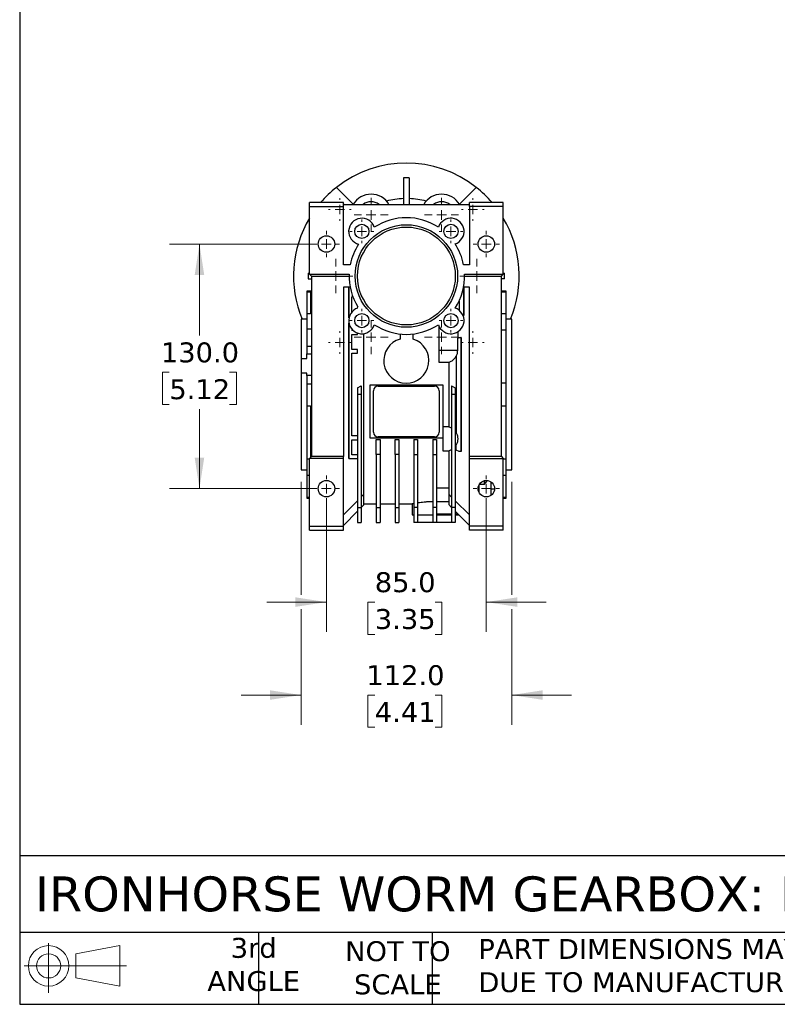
# Model space of a CAD drawing. Header units: millimetres. Extents: x 32 to 1366, y 32 to 1048.
# Tile 1 of 12: x 32 to 435, y 32 to 555. Entities that reach past the tile are written whole.
import ezdxf

# ---------------------------------------------------------------- set-up
doc = ezdxf.new("R2010")
doc.units = ezdxf.units.MM
doc.header["$LTSCALE"] = 5
doc.linetypes.add('SLD-Solid', pattern=[0])
doc.layers.add('TEXT', color=140, linetype='SLD-Solid', lineweight=25)
doc.styles.add('SLDTEXTSTYLE0', font='VERDANA.TTF')
doc.dimstyles.new('SLDDIMSTYLE1', dxfattribs={"dimtxt": 10.790039, "dimasz": 16.51, "dimexe": 0, "dimexo": 0.0625, "dimgap": 2.69751, "dimtad": 0, "dimtih": 1, "dimtoh": 1, "dimrnd": 1e-09, "dimzin": 4, "dimdsep": 46, "dimtxsty": 'SLDTEXTSTYLE0', "dimsah": 1, "dimcen": 0.09, "dimadec": 0, "dimazin": 1, "dimtfac": 1, "dimtmove": 0, "dimatfit": 0, "dimfxl": 0, "dimfrac": 2, "dimtolj": 1, "dimtzin": 12, "dimarcsym": 0})
doc.dimstyles.new('SLDDIMSTYLE3', dxfattribs={"dimtxt": 10.790039, "dimasz": 16.51, "dimexe": 0, "dimexo": 0.0625, "dimgap": 2.69751, "dimtad": 0, "dimtih": 1, "dimtoh": 1, "dimrnd": 1e-09, "dimzin": 4, "dimdsep": 46, "dimtxsty": 'SLDTEXTSTYLE0', "dimsah": 1, "dimcen": 0.09, "dimadec": 0, "dimazin": 1, "dimtfac": 1, "dimtofl": 0, "dimtmove": 0, "dimatfit": 3, "dimfxl": 0, "dimfrac": 2, "dimtolj": 1, "dimtzin": 12, "dimarcsym": 0})

# ---------------------------------------------------------------- blocks, each defined once
blk = doc.blocks.new('Block11')
at = {"color": 7, "linetype": 'SLD-Solid', "lineweight": 18}
for p, q in [((12.94, 26.55), (12.94, 0)), ((27.4, 20.84), (50.88, 25.16)), ((50.88, 25.16), (50.88, 3.66)), ((27.4, 7.98), (27.4, 20.84)), ((0, 14.41), (54.37, 14.41)), ((27.4, 7.98), (50.88, 3.66))]:
    blk.add_line(p, q, dxfattribs=at)
for radius in [10.75, 6.43]:
    blk.add_circle((12.94, 14.41), radius, dxfattribs=at)
blk = doc.blocks.new('Block12')
at = {"color": 7, "linetype": 'Continuous'}
blk.add_blockref('Block11', (0, 0), dxfattribs=at)
blk = doc.blocks.new('_D_13')
at = {"color": 7, "linetype": 'SLD-Solid', "lineweight": 0}
for p, q in [((194.83, 299.42), (194.83, 229.62)), ((279.83, 299.42), (279.83, 229.62)), ((194.83, 245.49), (163.08, 245.49)), ((220.54, 245.49), (216.92, 245.49)), ((216.92, 245.49), (216.92, 228.34)), ((252.6, 245.49), (256.23, 245.49)), ((256.23, 245.49), (256.23, 228.34)), ((279.83, 245.49), (311.58, 245.49)), ((216.92, 228.34), (220.54, 228.34)), ((256.23, 228.34), (252.6, 228.34))]:
    blk.add_line(p, q, dxfattribs=at)
at = {"color": 7, "linetype": 'SLD-Solid', "lineweight": 18}
for points in [[(194.83, 245.49), (178.32, 248.03), (178.32, 242.95)], [(279.83, 245.49), (296.34, 242.95), (296.34, 248.03)]]:
    blk.add_solid(points, dxfattribs=at)
at = {"color": 7, "linetype": 'SLD-Solid', "lineweight": 18, "char_height": 10.583, "attachment_point": 1, "style": 'SLDTEXTSTYLE0'}
for s, insert in [('85.0', (220.54, 261.35)), ('3.35', (220.54, 241.78))]:
    blk.add_mtext(s, dxfattribs=dict(at, insert=insert))
blk = doc.blocks.new('_D_14')
at = {"color": 7, "linetype": 'SLD-Solid', "lineweight": 0}
for p, q in [((181.33, 309.42), (181.33, 249.3)), ((293.33, 309.42), (293.33, 249.3)), ((181.33, 241.68), (181.33, 180.21)), ((293.33, 241.68), (293.33, 180.21)), ((181.33, 196.09), (149.58, 196.09)), ((220.54, 196.09), (216.92, 196.09)), ((216.92, 196.09), (216.92, 178.94)), ((252.6, 196.09), (256.23, 196.09)), ((256.23, 196.09), (256.23, 178.94)), ((293.33, 196.09), (325.08, 196.09)), ((216.92, 178.94), (220.54, 178.94)), ((256.23, 178.94), (252.6, 178.94))]:
    blk.add_line(p, q, dxfattribs=at)
at = {"color": 7, "linetype": 'SLD-Solid', "lineweight": 18}
for points in [[(181.33, 196.09), (164.82, 198.63), (164.82, 193.55)], [(293.33, 196.09), (309.84, 193.55), (309.84, 198.63)]]:
    blk.add_solid(points, dxfattribs=at)
at = {"color": 7, "linetype": 'SLD-Solid', "lineweight": 18, "char_height": 10.583, "attachment_point": 1, "style": 'SLDTEXTSTYLE0'}
for s, insert in [('112.0', (216.05, 211.95)), ('4.41', (220.54, 192.38))]:
    blk.add_mtext(s, dxfattribs=dict(at, insert=insert))
blk = doc.blocks.new('_D_15')
at = {"color": 7, "linetype": 'SLD-Solid', "lineweight": 0}
for p, q in [((188.48, 435.77), (111.45, 435.77)), ((127.33, 435.77), (127.33, 387.18)), ((111.3, 367.61), (107.67, 367.61)), ((107.67, 367.61), (107.67, 350.47)), ((143.36, 367.61), (146.98, 367.61)), ((146.98, 367.61), (146.98, 350.47)), ((107.67, 350.47), (111.3, 350.47)), ((127.33, 305.77), (127.33, 348.05)), ((146.98, 350.47), (143.36, 350.47)), ((188.48, 305.77), (111.45, 305.77))]:
    blk.add_line(p, q, dxfattribs=at)
at = {"color": 7, "linetype": 'SLD-Solid', "lineweight": 18}
for points in [[(127.33, 435.77), (124.79, 419.26), (129.87, 419.26)], [(127.33, 305.77), (129.87, 322.28), (124.79, 322.28)]]:
    blk.add_solid(points, dxfattribs=at)
at = {"color": 7, "linetype": 'SLD-Solid', "lineweight": 18, "char_height": 10.583, "attachment_point": 1, "style": 'SLDTEXTSTYLE0'}
for s, insert in [('130.0', (106.81, 383.47)), ('5.12', (111.3, 363.91))]:
    blk.add_mtext(s, dxfattribs=dict(at, insert=insert))
blk = doc.blocks.new('SW_CENTERMARKSYMBOL_0')
at = {"color": 0, "linetype": 'SLD-Solid', "lineweight": 18}
for p, q in [((0, 5.08), (0, 9.04)), ((-5.08, 0), (-9.04, 0)), ((0, 0), (-2.54, 0)), ((0, 0), (0, 2.54)), ((0, 0), (0, -2.54)), ((0, 0), (2.54, 0)), ((5.08, 0), (9.04, 0)), ((0, -5.08), (0, -9.04))]:
    blk.add_line(p, q, dxfattribs=at)
blk = doc.blocks.new('SW_CENTERMARKSYMBOL_1')
at = {"color": 0, "linetype": 'SLD-Solid', "lineweight": 18}
for p, q in [((0, 5.08), (0, 9.04)), ((-5.08, 0), (-9.04, 0)), ((0, 0), (-2.54, 0)), ((0, 0), (0, 2.54)), ((0, 0), (0, -2.54)), ((0, 0), (2.54, 0)), ((5.08, 0), (9.04, 0)), ((0, -5.08), (0, -9.04))]:
    blk.add_line(p, q, dxfattribs=at)
blk = doc.blocks.new('SW_CENTERMARKSYMBOL_2')
at = {"color": 0, "linetype": 'SLD-Solid', "lineweight": 18}
for p, q in [((0, 5.08), (0, 9.04)), ((-5.08, 0), (-9.04, 0)), ((0, 0), (-2.54, 0)), ((0, 0), (0, 2.54)), ((0, 0), (0, -2.54)), ((0, 0), (2.54, 0)), ((5.08, 0), (9.04, 0)), ((0, -5.08), (0, -9.04))]:
    blk.add_line(p, q, dxfattribs=at)
blk = doc.blocks.new('SW_CENTERMARKSYMBOL_3')
at = {"color": 0, "linetype": 'SLD-Solid', "lineweight": 18}
for p, q in [((0, 5.08), (0, 9.04)), ((-5.08, 0), (-9.04, 0)), ((0, 0), (-2.54, 0)), ((0, 0), (0, 2.54)), ((0, 0), (0, -2.54)), ((0, 0), (2.54, 0)), ((5.08, 0), (9.04, 0)), ((0, -5.08), (0, -9.04))]:
    blk.add_line(p, q, dxfattribs=at)
blk = doc.blocks.new('SW_CENTERMARKSYMBOL_4')
at = {"color": 0, "linetype": 'SLD-Solid', "lineweight": 18}
for p, q in [((0, 5.08), (0, 9.04)), ((-5.08, 0), (-9.04, 0)), ((0, 0), (-2.54, 0)), ((0, 0), (0, 2.54)), ((0, 0), (0, -2.54)), ((0, 0), (2.54, 0)), ((5.08, 0), (9.04, 0)), ((0, -5.08), (0, -9.04))]:
    blk.add_line(p, q, dxfattribs=at)
blk = doc.blocks.new('SW_CENTERMARKSYMBOL_5')
at = {"color": 0, "linetype": 'SLD-Solid', "lineweight": 18}
for p, q in [((0, 5.08), (0, 6.04)), ((-5.08, 0), (-6.04, 0)), ((0, 0), (-2.54, 0)), ((0, 0), (0, 2.54)), ((0, 0), (0, -2.54)), ((0, 0), (2.54, 0)), ((5.08, 0), (6.04, 0)), ((0, -5.08), (0, -6.04))]:
    blk.add_line(p, q, dxfattribs=at)
blk = doc.blocks.new('SW_CENTERMARKSYMBOL_6')
at = {"color": 0, "linetype": 'SLD-Solid', "lineweight": 18}
for p, q in [((0, 5.08), (0, 6.04)), ((-5.08, 0), (-6.04, 0)), ((0, 0), (-2.54, 0)), ((0, 0), (0, 2.54)), ((0, 0), (0, -2.54)), ((0, 0), (2.54, 0)), ((5.08, 0), (6.04, 0)), ((0, -5.08), (0, -6.04))]:
    blk.add_line(p, q, dxfattribs=at)
blk = doc.blocks.new('SW_CENTERMARKSYMBOL_7')
at = {"color": 0, "linetype": 'SLD-Solid', "lineweight": 18}
for p, q in [((0, 5.08), (0, 6.04)), ((-5.08, 0), (-6.04, 0)), ((0, 0), (-2.54, 0)), ((0, 0), (0, 2.54)), ((0, 0), (0, -2.54)), ((0, 0), (2.54, 0)), ((5.08, 0), (6.04, 0)), ((0, -5.08), (0, -6.04))]:
    blk.add_line(p, q, dxfattribs=at)
blk = doc.blocks.new('SW_CENTERMARKSYMBOL_8')
at = {"color": 0, "linetype": 'SLD-Solid', "lineweight": 18}
for p, q in [((0, 5.08), (0, 6.04)), ((-5.08, 0), (-6.04, 0)), ((0, 0), (-2.54, 0)), ((0, 0), (0, 2.54)), ((0, 0), (0, -2.54)), ((0, 0), (2.54, 0)), ((5.08, 0), (6.04, 0)), ((0, -5.08), (0, -6.04))]:
    blk.add_line(p, q, dxfattribs=at)
blk = doc.blocks.new('SW_CENTERMARKSYMBOL_9')
at = {"color": 0, "linetype": 'SLD-Solid', "lineweight": 18}
for p, q in [((0, 5.08), (0, 9.04)), ((-5.08, 0), (-9.04, 0)), ((0, 0), (-2.54, 0)), ((0, 0), (0, 2.54)), ((0, 0), (0, -2.54)), ((0, 0), (2.54, 0)), ((5.08, 0), (9.04, 0)), ((0, -5.08), (0, -9.04))]:
    blk.add_line(p, q, dxfattribs=at)
blk = doc.blocks.new('SW_CENTERMARKSYMBOL_10')
at = {"color": 0, "linetype": 'SLD-Solid', "lineweight": 18}
for p, q in [((0, 5.08), (0, 6.93)), ((-5.08, 0), (-6.93, 0)), ((0, 0), (-2.54, 0)), ((0, 0), (0, 2.54)), ((0, 0), (0, -2.54)), ((0, 0), (2.54, 0)), ((5.08, 0), (6.93, 0)), ((0, -5.08), (0, -6.93))]:
    blk.add_line(p, q, dxfattribs=at)
blk = doc.blocks.new('SW_CENTERMARKSYMBOL_11')
at = {"color": 0, "linetype": 'SLD-Solid', "lineweight": 18}
for p, q in [((0, 5.08), (0, 6.93)), ((-5.08, 0), (-6.93, 0)), ((0, 0), (-2.54, 0)), ((0, 0), (0, 2.54)), ((0, 0), (0, -2.54)), ((0, 0), (2.54, 0)), ((5.08, 0), (6.93, 0)), ((0, -5.08), (0, -6.93))]:
    blk.add_line(p, q, dxfattribs=at)
blk = doc.blocks.new('SW_CENTERMARKSYMBOL_12')
at = {"color": 0, "linetype": 'SLD-Solid', "lineweight": 18}
for p, q in [((0, 5.08), (0, 6.93)), ((-5.08, 0), (-6.93, 0)), ((0, 0), (-2.54, 0)), ((0, 0), (0, 2.54)), ((0, 0), (0, -2.54)), ((0, 0), (2.54, 0)), ((5.08, 0), (6.93, 0)), ((0, -5.08), (0, -6.93))]:
    blk.add_line(p, q, dxfattribs=at)
blk = doc.blocks.new('SW_CENTERMARKSYMBOL_13')
at = {"color": 0, "linetype": 'SLD-Solid', "lineweight": 18}
for p, q in [((0, 5.08), (0, 6.93)), ((-5.08, 0), (-6.93, 0)), ((0, 0), (-2.54, 0)), ((0, 0), (0, 2.54)), ((0, 0), (0, -2.54)), ((0, 0), (2.54, 0)), ((5.08, 0), (6.93, 0)), ((0, -5.08), (0, -6.93))]:
    blk.add_line(p, q, dxfattribs=at)
blk = doc.blocks.new('SW_CENTERMARKSYMBOL_14')
at = {"color": 0, "linetype": 'SLD-Solid', "lineweight": 18}
for p, q in [((0, 5.08), (0, 6.32)), ((-5.08, 0), (-6.32, 0)), ((0, 0), (-2.54, 0)), ((0, 0), (0, 2.54)), ((0, 0), (0, -2.54)), ((0, 0), (2.54, 0)), ((5.08, 0), (6.32, 0)), ((0, -5.08), (0, -6.32))]:
    blk.add_line(p, q, dxfattribs=at)
blk = doc.blocks.new('SW_CENTERMARKSYMBOL_15')
at = {"color": 0, "linetype": 'SLD-Solid', "lineweight": 18}
for p, q in [((0, 5.08), (0, 6.32)), ((-5.08, 0), (-6.32, 0)), ((0, 0), (-2.54, 0)), ((0, 0), (0, 2.54)), ((0, 0), (0, -2.54)), ((0, 0), (2.54, 0)), ((5.08, 0), (6.32, 0)), ((0, -5.08), (0, -6.32))]:
    blk.add_line(p, q, dxfattribs=at)
blk = doc.blocks.new('SW_CENTERMARKSYMBOL_16')
at = {"color": 0, "linetype": 'SLD-Solid', "lineweight": 18}
for p, q in [((0, 5.08), (0, 6.32)), ((-5.08, 0), (-6.32, 0)), ((0, 0), (-2.54, 0)), ((0, 0), (0, 2.54)), ((0, 0), (0, -2.54)), ((0, 0), (2.54, 0)), ((5.08, 0), (6.32, 0)), ((0, -5.08), (0, -6.32))]:
    blk.add_line(p, q, dxfattribs=at)
blk = doc.blocks.new('SW_CENTERMARKSYMBOL_17')
at = {"color": 0, "linetype": 'SLD-Solid', "lineweight": 18}
for p, q in [((0, 5.08), (0, 6.32)), ((-5.08, 0), (-6.32, 0)), ((0, 0), (-2.54, 0)), ((0, 0), (0, 2.54)), ((0, 0), (0, -2.54)), ((0, 0), (2.54, 0)), ((5.08, 0), (6.32, 0)), ((0, -5.08), (0, -6.32))]:
    blk.add_line(p, q, dxfattribs=at)

msp = doc.modelspace()

# ---------------------------------------------------------------- linework, layer by layer
for p, q in [((238.829, 471.021), (235.829, 471.021)), ((235.829, 471.021), (235.829, 456.767)), ((238.829, 471.021), (238.829, 456.767)), ((200.142, 465.853), (209.126, 456.869)), ((265.531, 456.869), (274.516, 465.853)), ((203.829, 457.767), (185.829, 457.767)), ((185.829, 455.767), (185.829, 457.767)), ((185.829, 419.767), (185.829, 455.767)), ((185.829, 455.767), (203.829, 455.767)), ((203.829, 456.767), (203.829, 457.767)), ((203.829, 455.767), (203.829, 456.767)), ((203.829, 456.767), (270.829, 456.767)), ((203.829, 424.767), (203.829, 455.767)), ((270.829, 456.767), (270.829, 457.767)), ((288.829, 457.767), (270.829, 457.767)), ((270.829, 455.767), (270.829, 456.767)), ((270.829, 455.767), (270.829, 424.767)), ((288.829, 455.767), (270.829, 455.767)), ((288.829, 455.767), (288.829, 457.767)), ((288.829, 419.767), (288.829, 455.767)), ((207.425, 424.767), (203.829, 424.767)), ((270.829, 424.767), (267.743, 424.767)), ((185.075, 420.267), (185.075, 417.267)), ((185.075, 420.267), (185.829, 420.267)), ((185.829, 419.767), (206.845, 419.767)), ((185.829, 419.767), (186.829, 418.767)), ((186.829, 418.767), (206.829, 418.767)), ((186.829, 418.767), (186.829, 322.767)), ((268.313, 419.767), (288.829, 419.767)), ((268.329, 418.767), (287.829, 418.767)), ((287.829, 418.767), (288.829, 419.767)), ((287.829, 322.767), (287.829, 418.767)), ((288.829, 420.267), (289.583, 420.267)), ((289.583, 417.267), (289.583, 420.267)), ((185.075, 417.267), (186.829, 417.267)), ((289.583, 417.267), (287.829, 417.267)), ((186.829, 410.767), (184.329, 410.767)), ((184.329, 410.767), (184.329, 410.438)), ((184.329, 410.438), (186.329, 410.438)), ((184.329, 410.438), (184.329, 398.669)), ((186.329, 410.438), (186.329, 398.669)), ((207.425, 412.767), (203.829, 412.767)), ((203.829, 412.767), (203.829, 322.767)), ((206.779, 396.462), (206.779, 412.767)), ((206.829, 412.767), (206.829, 396.69)), ((270.829, 412.767), (267.743, 412.767)), ((267.829, 397.767), (267.829, 412.767)), ((267.879, 412.767), (267.879, 397.767)), ((270.829, 322.767), (270.829, 412.767)), ((290.329, 410.767), (287.829, 410.767)), ((287.829, 410.438), (290.329, 410.438)), ((290.329, 410.438), (290.329, 410.767)), ((290.329, 398.669), (290.329, 410.438)), ((208.881, 407.767), (208.329, 407.767)), ((208.329, 399.767), (208.329, 407.767)), ((265.329, 405.463), (265.329, 400.593)), ((184.329, 398.669), (184.329, 390.496)), ((186.329, 398.669), (184.329, 398.669)), ((208.442, 399.767), (208.329, 399.767)), ((211.435, 401.722), (211.576, 402.426)), ((267.48, 397.767), (267.829, 397.767)), ((267.829, 397.767), (267.879, 397.767)), ((290.329, 398.669), (287.829, 398.669)), ((290.329, 390.182), (290.329, 398.669)), ((184.329, 395.767), (181.329, 395.767)), ((181.329, 395.767), (181.329, 374.864)), ((206.779, 321.767), (206.779, 393.695)), ((206.829, 393.467), (206.829, 321.767)), ((293.329, 395.767), (290.329, 395.767)), ((293.329, 315.767), (293.329, 395.767)), ((186.829, 390.496), (184.329, 390.496)), ((184.329, 390.496), (184.329, 381.24)), ((208.329, 390.52), (208.329, 389.767)), ((209.082, 389.767), (208.329, 389.767)), ((208.329, 387.767), (211.429, 387.767)), ((208.329, 379.767), (208.329, 387.767)), ((211.429, 387.767), (211.429, 388.437)), ((214.779, 302.782), (214.779, 388.172)), ((233.979, 387.948), (233.979, 385.29)), ((240.979, 385.198), (240.979, 387.982)), ((254.829, 379.302), (254.829, 391.806)), ((264.697, 389.124), (264.697, 385.718)), ((287.829, 390.182), (290.329, 390.182)), ((290.329, 361.768), (290.329, 390.182)), ((264.647, 385.695), (265.329, 386.017)), ((264.647, 379.302), (264.647, 385.695)), ((265.329, 386.017), (266.329, 386.017)), ((266.329, 386.017), (266.329, 325.517)), ((266.379, 386.017), (266.329, 386.017)), ((266.379, 386.017), (266.379, 325.517)), ((186.829, 381.24), (184.329, 381.24)), ((184.329, 381.24), (184.329, 377.481)), ((184.329, 377.481), (186.829, 377.481)), ((184.329, 374.864), (184.329, 377.481)), ((211.429, 379.767), (208.329, 379.767)), ((208.329, 377.767), (211.429, 377.767)), ((208.329, 333.767), (208.329, 377.767)), ((211.429, 377.767), (211.429, 379.767)), ((254.829, 379.302), (264.647, 379.302)), ((254.829, 372.802), (254.829, 379.302)), ((181.329, 374.864), (181.329, 367.115)), ((181.329, 374.864), (184.329, 374.864)), ((259.879, 372.802), (254.829, 372.802)), ((259.879, 373.023), (259.879, 338.51)), ((263.829, 376.144), (263.829, 335.39)), ((184.329, 367.115), (181.329, 367.115)), ((181.329, 367.115), (181.329, 315.767)), ((184.329, 365.833), (184.329, 367.115)), ((186.829, 365.833), (184.329, 365.833)), ((184.329, 365.833), (184.329, 361.367)), ((184.329, 361.367), (184.329, 349.765)), ((186.829, 361.367), (184.329, 361.367)), ((290.329, 361.768), (287.829, 361.768)), ((290.329, 349.765), (290.329, 361.768)), ((211.329, 359.26), (213.329, 360.414)), ((211.329, 359.26), (211.329, 355.767)), ((213.329, 360.414), (213.329, 355.767)), ((256.829, 360.767), (217.829, 360.767)), ((217.829, 360.767), (217.829, 355.767)), ((219.829, 335.767), (219.829, 357.767)), ((222.329, 360.267), (252.329, 360.267)), ((254.829, 357.767), (254.829, 335.767)), ((256.829, 355.767), (256.829, 360.767)), ((261.329, 360.414), (263.329, 359.26)), ((261.329, 360.414), (261.329, 355.767)), ((263.329, 359.26), (263.329, 355.767)), ((213.329, 355.767), (211.329, 355.767)), ((211.329, 355.767), (211.329, 295.762)), ((213.329, 355.767), (213.329, 295.762)), ((217.829, 355.767), (217.829, 332.767)), ((256.829, 338.623), (256.829, 355.767)), ((263.329, 355.767), (261.329, 355.767)), ((261.329, 355.767), (261.329, 295.762)), ((263.329, 355.767), (263.329, 295.762)), ((184.329, 349.765), (186.329, 349.765)), ((184.329, 349.765), (184.329, 321.352)), ((186.329, 349.765), (186.329, 322.267)), ((287.829, 349.765), (290.329, 349.765)), ((290.329, 321.352), (290.329, 349.765)), ((256.829, 338.732), (259.879, 338.732)), ((256.829, 325.732), (256.829, 338.623)), ((211.329, 333.767), (208.329, 333.767)), ((208.329, 331.767), (211.329, 331.767)), ((208.329, 323.767), (208.329, 331.767)), ((217.829, 332.767), (256.829, 332.767)), ((221.329, 323.848), (221.329, 331.935)), ((221.329, 331.935), (223.329, 331.935)), ((252.329, 333.267), (222.329, 333.267)), ((223.329, 331.935), (223.329, 323.848)), ((231.329, 331.935), (233.329, 331.935)), ((231.329, 323.848), (231.329, 331.935)), ((233.329, 331.935), (233.329, 323.848)), ((241.329, 331.935), (243.329, 331.935)), ((241.329, 331.935), (241.329, 323.848)), ((243.329, 331.935), (243.329, 323.848)), ((251.329, 331.935), (253.329, 331.935)), ((251.329, 331.935), (251.329, 323.848)), ((253.329, 331.935), (253.329, 323.848)), ((259.879, 325.732), (256.829, 325.732)), ((259.879, 325.953), (259.879, 302.717)), ((263.829, 326.226), (263.829, 329.074)), ((265.329, 325.517), (263.829, 326.226)), ((266.329, 325.517), (265.329, 325.517)), ((266.379, 325.517), (266.329, 325.517)), ((184.329, 321.352), (184.329, 312.864)), ((185.829, 321.352), (184.329, 321.352)), ((186.829, 322.767), (185.829, 321.767)), ((203.829, 321.767), (185.829, 321.767)), ((185.829, 285.767), (185.829, 321.767)), ((203.829, 322.767), (186.829, 322.767)), ((203.829, 321.767), (203.829, 322.767)), ((203.829, 285.767), (203.829, 321.767)), ((206.779, 321.767), (206.829, 321.767)), ((206.829, 321.767), (211.329, 321.767)), ((211.329, 323.767), (208.329, 323.767)), ((221.329, 323.848), (221.329, 295.762)), ((223.329, 323.848), (221.329, 323.848)), ((223.329, 323.848), (223.329, 295.762)), ((233.329, 323.848), (231.329, 323.848)), ((231.329, 323.848), (231.329, 295.762)), ((233.329, 323.848), (233.329, 295.762)), ((241.329, 323.848), (243.329, 323.848)), ((241.329, 323.848), (241.329, 295.762)), ((243.329, 323.848), (243.329, 295.762)), ((251.329, 323.848), (253.329, 323.848)), ((251.329, 323.848), (251.329, 295.762)), ((253.329, 323.848), (253.329, 295.762)), ((270.829, 321.767), (270.829, 322.767)), ((287.829, 322.767), (270.829, 322.767)), ((270.829, 321.767), (288.829, 321.767)), ((270.829, 285.767), (270.829, 321.767)), ((287.829, 322.767), (288.829, 321.767)), ((288.829, 285.767), (288.829, 321.767)), ((290.329, 321.352), (288.829, 321.352)), ((290.329, 312.864), (290.329, 321.352)), ((181.329, 315.767), (184.329, 315.767)), ((290.329, 315.767), (293.329, 315.767)), ((184.329, 312.864), (185.829, 312.864)), ((184.329, 312.864), (184.329, 301.095)), ((278.729, 308.023), (280.528, 310.034)), ((278.729, 310.017), (278.729, 308.023)), ((282.329, 302.158), (282.329, 309.375)), ((288.829, 312.864), (290.329, 312.864)), ((290.329, 301.095), (290.329, 312.864)), ((253.329, 306.149), (259.879, 306.149)), ((275.76, 304.119), (275.829, 304.119)), ((275.829, 307.576), (275.829, 303.958)), ((278.729, 308.023), (276.063, 308.023)), ((284.207, 305.448), (282.329, 305.448)), ((185.829, 301.095), (184.329, 301.095)), ((184.329, 301.095), (184.329, 300.767)), ((184.329, 300.767), (185.829, 300.767)), ((211.329, 299.332), (203.829, 291.832)), ((214.779, 302.782), (213.329, 301.332)), ((214.779, 297.217), (214.779, 302.782)), ((253.329, 298.948), (259.829, 298.948)), ((259.829, 302.767), (259.829, 297.267)), ((261.329, 301.267), (259.829, 302.767)), ((270.829, 291.767), (263.329, 299.267)), ((290.329, 301.095), (288.829, 301.095)), ((288.829, 300.767), (290.329, 300.767)), ((290.329, 300.767), (290.329, 301.095)), ((211.329, 293.767), (203.829, 286.267)), ((211.329, 295.762), (213.329, 295.762)), ((211.329, 295.762), (211.329, 287.767)), ((213.329, 295.767), (214.779, 297.217)), ((213.329, 295.762), (213.329, 287.767)), ((214.779, 297.767), (221.329, 297.767)), ((221.329, 295.762), (223.329, 295.762)), ((221.329, 295.762), (221.329, 287.767)), ((223.329, 297.767), (231.329, 297.767)), ((223.329, 295.762), (223.329, 287.767)), ((231.329, 295.762), (233.329, 295.762)), ((231.329, 295.762), (231.329, 287.767)), ((233.329, 297.767), (240.371, 297.767)), ((233.329, 295.762), (233.329, 287.767)), ((240.329, 297.776), (240.329, 291.767)), ((243.329, 295.762), (241.329, 295.762)), ((241.329, 295.762), (241.329, 287.767)), ((243.329, 295.762), (243.329, 287.767)), ((253.329, 295.762), (251.329, 295.762)), ((251.329, 295.762), (251.329, 287.767)), ((253.329, 295.762), (253.329, 287.767)), ((259.829, 297.267), (261.329, 295.767)), ((263.329, 295.762), (261.329, 295.762)), ((261.329, 295.762), (261.329, 287.767)), ((263.329, 295.762), (263.329, 287.767)), ((263.329, 293.767), (270.829, 286.267)), ((240.329, 291.767), (241.329, 291.767)), ((243.329, 291.767), (251.329, 291.767)), ((253.329, 292.448), (261.329, 292.448)), ((253.329, 291.767), (261.329, 291.767)), ((263.329, 292.448), (264.603, 292.448)), ((263.329, 291.767), (265.329, 291.767)), ((185.829, 285.767), (203.829, 285.767)), ((185.829, 283.767), (185.829, 285.767)), ((185.829, 283.767), (203.829, 283.767)), ((203.829, 283.767), (203.829, 285.767)), ((211.329, 287.767), (213.329, 287.767)), ((221.329, 287.767), (223.329, 287.767)), ((231.329, 287.767), (233.329, 287.767)), ((243.329, 287.767), (241.329, 287.767)), ((251.329, 287.767), (243.329, 287.767)), ((253.329, 287.767), (251.329, 287.767)), ((261.329, 287.767), (253.329, 287.767)), ((263.329, 287.767), (261.329, 287.767)), ((270.829, 283.767), (270.829, 285.767)), ((288.829, 285.767), (270.829, 285.767)), ((288.829, 283.767), (270.829, 283.767)), ((288.829, 283.767), (288.829, 285.767))]:
    msp.add_line(p, q)
at = {"flags": 128}
for points in [[(203.829, 457.09), (203.962, 457.003), (204.266, 456.767)], [(270.392, 456.767), (270.696, 457.003), (270.829, 457.09)]]:
    msp.add_lwpolyline(points, dxfattribs=at)
for centre, radius in [((213.641, 442.455), 3.78), ((237.329, 418.767), 27.25), ((237.329, 418.767), 26), ((261.017, 442.455), 3.78), ((194.829, 435.767), 4.39), ((279.829, 435.767), 4.39), ((213.641, 395.079), 3.78), ((261.017, 395.079), 3.78), ((194.829, 305.767), 4.39), ((279.829, 305.767), 4.39)]:
    msp.add_circle(centre, radius)
for centre, radius, start, end in [((237.329, 418.767), 60, 51.69977, 128.30023), ((237.329, 418.767), 60, 128.30023, 139.4584), ((237.329, 418.767), 60, 40.5416, 51.69977), ((218.579, 451.243), 11, 30.14474, 149.2394), ((256.079, 451.243), 11, 30.7606, 149.85526), ((218.579, 451.243), 7, 52.10611, 127.89389), ((237.329, 418.767), 41.16, 92.0885, 104.82761), ((237.329, 418.767), 41.16, 75.17239, 87.9115), ((256.079, 451.243), 7, 52.10611, 127.89389), ((237.329, 418.767), 60, 149.12996, 202.54031), ((213.641, 442.455), 7, 18.3657, 255.92124), ((237.329, 418.767), 31, 56.64488, 123.35512), ((261.017, 442.455), 7, 288.3657, 161.6343), ((237.329, 418.767), 60, 337.45969, 30.87004), ((237.329, 418.767), 30.5, 146.35511, 168.6547), ((237.329, 418.767), 31, 11.15994, 33.35512), ((237.329, 418.767), 30.5, 178.12111, 212.39657), ((237.329, 418.767), 31, 326.64488, 1.84857), ((213.641, 395.079), 7, 108.3657, 341.6343), ((261.017, 395.079), 7, 198.3657, 71.6343), ((237.329, 418.767), 31, 236.64488, 303.35512), ((237.329, 373.767), 12, 106.21048, 72.29196), ((222.329, 357.767), 2.5, 90, 180), ((252.329, 357.767), 2.5, 0, 90), ((222.329, 335.767), 2.5, 180, 270), ((252.329, 335.767), 2.5, 270, 0)]:
    msp.add_arc(centre, radius, start, end)
for points, knots in [([(263.829, 376.144), (264.093, 376.619), (264.301, 377.136), (264.578, 378.206), (264.647, 378.758), (264.647, 379.302)], [0, 0, 0, 0, 0.5, 0.5, 1, 1, 1, 1]), ([(259.879, 373.023), (260.28, 373.13), (260.678, 373.279), (261.445, 373.655), (261.814, 373.883), (262.498, 374.409), (262.814, 374.706), (263.376, 375.35), (263.622, 375.696), (263.829, 376.056)], [0, 0, 0, 0, 0.25, 0.25, 0.5, 0.5, 0.75, 0.75, 1, 1, 1, 1]), ([(263.829, 335.39), (264.084, 334.929), (264.292, 334.423), (264.573, 333.355), (264.647, 332.793), (264.647, 331.67), (264.573, 331.109), (264.292, 330.04), (264.084, 329.534), (263.829, 329.074)], [0, 0, 0, 0, 0.25, 0.25, 0.5, 0.5, 0.75, 0.75, 1, 1, 1, 1]), ([(243.329, 298.31), (243.428, 298.326), (243.936, 298.41), (245.114, 298.571), (246.814, 298.765), (248.716, 298.915), (250.239, 298.998), (251.129, 299.004), (251.329, 299.006)], [0, 0, 0, 0, 0.0526374, 0.2697866, 0.4931879, 0.710842, 0.9350335, 1, 1, 1, 1]), ([(240.371, 297.776), (240.367, 297.775), (240.354, 297.772), (240.663, 297.836), (241.115, 297.924), (241.329, 297.965)], [0, 0, 0, 0, 0.2406942, 0.6405304, 1, 1, 1, 1])]:
    msp.add_open_spline(points, degree=3, knots=knots)
for points in [[(261.329, 337.928), (260.872, 338.179), (260.382, 338.376), (259.879, 338.51)], [(263.329, 336.222), (263.512, 335.986), (263.68, 335.737), (263.829, 335.478)], [(259.879, 325.953), (260.382, 326.088), (260.872, 326.285), (261.329, 326.536)], [(263.329, 328.242), (263.512, 328.478), (263.68, 328.727), (263.829, 328.986)]]:
    msp.add_open_spline(points, degree=3)
at = {"layer": 'TEXT'}
for p, q in [((31.75, 1047.75), (31.75, 31.75)), ((1365.25, 110.631), (31.75, 110.631)), ((1365.25, 69.85), (31.75, 69.85)), ((158.75, 69.85), (158.75, 31.75)), ((251.058, 69.85), (251.058, 31.75)), ((31.75, 31.75), (1365.25, 31.75))]:
    msp.add_line(p, q, dxfattribs=at)

# ---------------------------------------------------------------- block references
at = {"color": 7, "linetype": 'Continuous', "lineweight": 0}
for name, p in [('SW_CENTERMARKSYMBOL_5', (201.973, 454.122)), ('SW_CENTERMARKSYMBOL_4', (218.579, 451.243)), ('SW_CENTERMARKSYMBOL_3', (256.079, 451.243)), ('SW_CENTERMARKSYMBOL_8', (272.684, 454.122)), ('SW_CENTERMARKSYMBOL_17', (213.641, 442.455)), ('SW_CENTERMARKSYMBOL_16', (261.017, 442.455)), ('SW_CENTERMARKSYMBOL_10', (194.829, 435.767)), ('SW_CENTERMARKSYMBOL_13', (279.829, 435.767)), ('SW_CENTERMARKSYMBOL_0', (199.829, 418.767)), ('SW_CENTERMARKSYMBOL_9', (274.829, 418.767)), ('SW_CENTERMARKSYMBOL_14', (213.641, 395.079)), ('SW_CENTERMARKSYMBOL_15', (261.017, 395.079)), ('SW_CENTERMARKSYMBOL_2', (218.579, 386.291)), ('SW_CENTERMARKSYMBOL_1', (256.079, 386.291)), ('SW_CENTERMARKSYMBOL_6', (201.973, 383.411)), ('SW_CENTERMARKSYMBOL_7', (272.684, 383.411)), ('SW_CENTERMARKSYMBOL_11', (194.829, 305.767)), ('SW_CENTERMARKSYMBOL_12', (279.829, 305.767))]:
    msp.add_blockref(name, p, dxfattribs=at)
at = {"layer": 'TEXT'}
msp.add_blockref('Block12', (34.19, 37.769), dxfattribs=at)

# ---------------------------------------------------------------- texts
at = {"layer": 'TEXT', "style": 'SLDTEXTSTYLE0'}
for s, insert, char_height, attachment_point in [('IRONHORSE WORM GEARBOX: IEC-80B14 , 20:1', (39.829, 99.703), 18.52083, 1), ('3rd^JANGLE', (156.164, 67.043), 10.5833, 2), ('NOT TO^JSCALE', (232.78, 65.278), 10.58333, 2), ("PART DIMENSIONS MAY DIFFER SLIGHTLY ^JDUE TO MANUFACTURER'S VARIANCES", (275.596, 66.452), 10.58333, 1)]:
    msp.add_mtext(s, dxfattribs=dict(at, insert=insert, char_height=char_height, attachment_point=attachment_point))

# ---------------------------------------------------------------- dimensions: what is measured, and where the dimension line sits
at = {"color": 7, "linetype": 'SLD-Solid', "lineweight": 18}
dim = msp.add_linear_dim(base=(127.329, 305.767), p1=(194.829, 435.767), p2=(194.829, 305.767), angle=90, dimstyle='SLDDIMSTYLE3', dxfattribs=at)
dim.commit()
dim.dimension.update_dxf_attribs({"geometry": '_D_15', "text_midpoint": (127.329, 367.614), "dimtype": 160})
for base, p1, p2, picture, middle in [((293.329, 196.089), (181.329, 315.767), (293.329, 315.767), '_D_14', (236.571, 196.089)), ((279.829, 245.491), (194.829, 305.767), (279.829, 305.767), '_D_13', (236.571, 245.491))]:
    dim = msp.add_linear_dim(base=base, p1=p1, p2=p2, dimstyle='SLDDIMSTYLE1', dxfattribs=at)
    dim.commit()
    dim.dimension.update_dxf_attribs({"geometry": picture, "text_midpoint": middle, "dimtype": 160})

doc.saveas('drawing.dxf')
